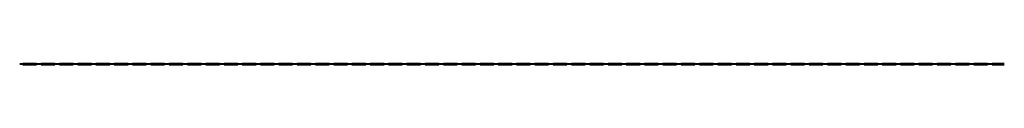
# Model space of a CAD drawing. Header units: millimetres. Extents: x 0 to 5800, y -12 to 0.
import ezdxf

# ---------------------------------------------------------------- set-up
doc = ezdxf.new("R2010")
doc.units = ezdxf.units.MM
doc.header["$LTSCALE"] = 10
doc.linetypes.add('ALLCAD_Strich', pattern=[0.2, 0.15, -0.05])
doc.layers.add('BESCH_KONT_sich_schn_grun_2d', color=10, linetype='Continuous')

msp = doc.modelspace()

# ---------------------------------------------------------------- linework, layer by layer
at = {"layer": 'BESCH_KONT_sich_schn_grun_2d', "linetype": 'ALLCAD_Strich'}
for p, q in [((0, -11.5, -79.5), (0, 0, -79.5)), ((0, 0, -79.5), (5800, 0, -79.5)), ((0, -1, -79.5), (5800, -1, -79.5)), ((5800, -7.5, -79.5), (0, -7.5, -79.5)), ((5800, -8.5, -79.5), (0, -8.5, -79.5)), ((0, -10.5, -79.5), (0, -10.5, -79.5)), ((0, -10.5, -79.5), (0, -10.5, -79.5)), ((0, -10.5, -79.5), (0, -10.5, -79.5)), ((0, -10.5, -79.5), (0, -10.5, -79.5)), ((0, -10.5, -79.5), (0, -10.5, -79.5)), ((0, -10.5, -79.5), (0, -10.5, -79.5)), ((0, -10.5, -79.5), (0, -10.5, -79.5)), ((0, -10.5, -79.5), (0, -10.5, -79.5)), ((0, -10.5, -79.5), (0, -10.5, -79.5)), ((0, -10.5, -79.5), (0, -10.5, -79.5)), ((0, -10.5, -79.5), (0, -10.5, -79.5)), ((0, -10.5, -79.5), (0, -10.5, -79.5)), ((0, -10.5, -79.5), (0, -10.5, -79.5)), ((0, -10.5, -79.5), (0, -10.5, -79.5)), ((0, -10.5, -79.5), (0, -10.5, -79.5)), ((0, -10.5, -79.5), (0, -10.5, -79.5)), ((0, -10.5, -79.5), (0, -10.5, -79.5)), ((0, -10.5, -79.5), (0, -10.5, -79.5)), ((0, -10.5, -79.5), (0, -10.5, -79.5)), ((0, -10.5, -79.5), (0, -10.5, -79.5)), ((0, -10.5, -79.5), (0, -10.5, -79.5)), ((0, -10.5, -79.5), (0, -10.5, -79.5)), ((0, -10.5, -79.5), (0, -10.5, -79.5)), ((0, -10.5, -79.5), (5800, -10.5, -79.5)), ((0, -11.5, -79.5), (5800, -11.5, -79.5)), ((5800, -11.5, -79.5), (5800, 0, -79.5))]:
    msp.add_line(p, q, dxfattribs=at)
for radius, start, end in [(0.00093, 360, 90), (0.00093, 270, 360), (0.00217, 270, 360), (0.00217, 360, 90), (0.00116, 360, 90), (0.00116, 270, 360), (0.00271, 270, 360), (0.00271, 360, 90), (0.00116, 180, 270), (0.00116, 90, 180), (0.00271, 90, 180), (0.00271, 180, 270), (0.00116, 360, 90), (0.00116, 270, 360), (0.00271, 270, 360), (0.00271, 360, 90), (0.00116, 180, 270), (0.00116, 90, 180), (0.00271, 90, 180), (0.00271, 180, 270)]:
    msp.add_arc((0, -10.5, -79.5), radius, start, end, dxfattribs=at)

doc.saveas('drawing.dxf')
